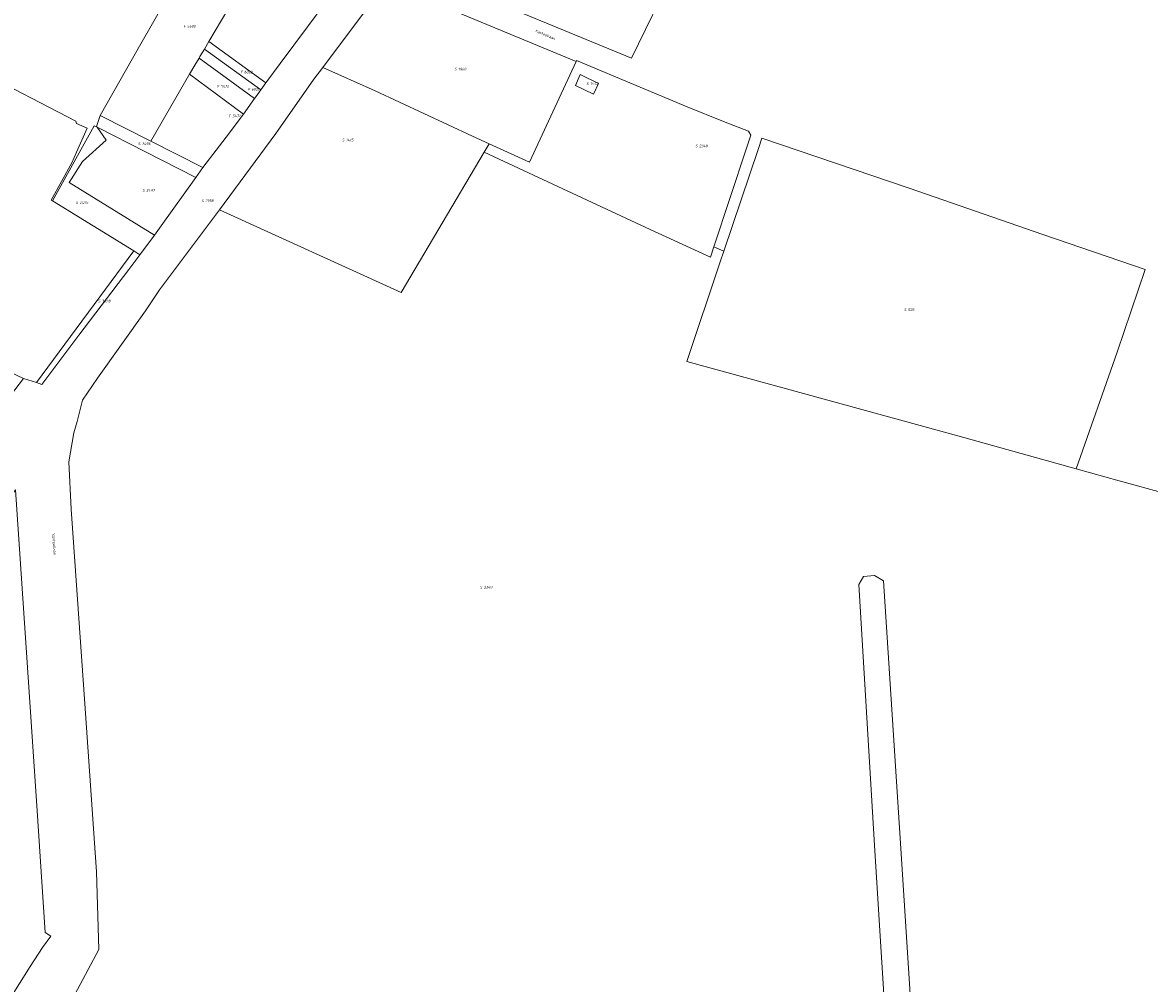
# Model space of a CAD drawing. Header units: metres. Extents: x 200548 to 205192, y 394703 to 399160.
# Tile 26 of 38: x 203782 to 204157, y 396167 to 396488. Entities that reach past the tile are written whole.
import ezdxf
from ezdxf.enums import TextEntityAlignment as Align
from ezdxf.lldxf.tags import DXFTag

# ---------------------------------------------------------------- set-up
doc = ezdxf.new("R2010")
doc.units = ezdxf.units.M
doc.layers.get('0').update_dxf_attribs({"lineweight": 25})
for name, color, linetype, lineweight in [('B-WE-KG-GRENS_PERCEEL-G', 150, 'KG-PERCEEL', 18), ('B-WE-KG-GRENS_PERCEEL-S', 150, 'Continuous', 25), ('B-WE-OG-BEBOUWING_STRAATNAAM-T18', 10, 'Continuous', 18)]:
    doc.layers.add(name, color=color, linetype=linetype, lineweight=lineweight)
doc.styles.add('NLCS-ISO', font='NLCS-ISO.ttf')
doc.styles.add('NLCS-ISO-M500-T18', font='NLCS-ISO.ttf', dxfattribs={"height": 0.9})
doc.styles.get("Standard").update_dxf_attribs({"font": 'NLCS-ISO.ttf'})
tags = doc.linetypes.add('KG-PERCEEL', pattern='A,5.5,-2,["P",Standard,S=1.8,R=0,X=-0.5,Y=-0.9],-2,5.5,-2,[5,NLCS.shx,S=0.75,R=0,X=0,Y=0],-2', length=19).pattern_tags.tags
tags[6] = DXFTag(74, 10)

# ---------------------------------------------------------------- blocks, each defined once
blk = doc.blocks.new('SKG-PERCEELNUMMER-SO')
at = {"style": 'NLCS-ISO', "oblique": 10, "flags": 1}
for tag, p in [('GEMEENTECODE', (0, 2.55)), ('PERCEELGROOTTE', (0, -2.45))]:
    blk.add_attdef(tag, text='', height=1.8, dxfattribs=at).set_placement(p, align=Align.MIDDLE_CENTER)
at = {"style": 'NLCS-ISO', "oblique": 10}
blk.add_attdef('SECTIE', text='', height=1.8, dxfattribs=at).set_placement((-0.5, 0), align=Align.MIDDLE_RIGHT)
blk.add_attdef('PERCEELNUMMER', text='', height=1.8, dxfattribs=at).set_placement((0.5, 0), align=Align.MIDDLE_LEFT)

msp = doc.modelspace()

# ---------------------------------------------------------------- linework, layer by layer
at = {"layer": 'B-WE-KG-GRENS_PERCEEL-G', "flags": 128}
for points in [[(203843.696, 396481.381), (203849.955, 396491.99), (203849.561, 396492.224), (203859.919, 396507.759), (203859.532, 396508.16), (203863.647, 396515.066)], [(203907.938, 396508.185), (203939.256, 396494.527), (203984.661, 396475.749), (203998.824, 396504.868)], [(203862.725, 396467.524), (203867.503, 396474.025), (203886.048, 396499.088), (203887.898, 396501.931)], [(203881.72, 396472.659), (203901.879, 396499.81), (203902.93, 396501.261)], [(203902.93, 396501.261), (203923.524, 396492.421), (203966.155, 396474.7)], [(203807.397, 396456.727), (203820.117, 396479.049), (203831.469, 396498.945)], [(203791.451, 396428.217), (203791.032, 396428.476), (203798.003, 396440.93), (203799.484, 396444.456), (203803.032, 396452.396), (203799.544, 396454.052), (203799.236, 396454.745), (203766.611, 396471.639), (203745.71, 396482.635), (203745.238, 396482.315), (203745.083, 396482.395), (203736.677, 396466.568), (203727.815, 396450.227), (203725.331, 396451.49), (203721.698, 396444.345), (203710.783, 396450.029), (203696.014, 396458.301), (203671.789, 396468.864), (203670.912, 396467.168), (203663.318, 396471.095)], [(203842.192, 396478.841), (203843.696, 396481.381)], [(203843.696, 396481.381), (203862.725, 396467.524)], [(203840.38, 396475.78), (203840.708, 396476.334), (203842.192, 396478.841)], [(203861.043, 396465.238), (203842.192, 396478.841)], [(203837.219, 396470.436), (203839.024, 396473.494), (203840.38, 396475.78)], [(203840.38, 396475.78), (203858.91, 396462.34)], [(203966.155, 396474.7), (203950.629, 396441.093)], [(204024.487, 396450.11), (204023.723, 396451.464), (204015.32, 396454.623), (204003.259, 396459.513), (203987.559, 396466.081), (203966.294, 396474.994), (203966.155, 396474.7)], [(203824.333, 396448.127), (203837.219, 396470.436)], [(203837.219, 396470.436), (203855.238, 396457.171)], [(203847.204, 396425.251), (203865.985, 396450.623), (203878.66, 396468.746), (203881.72, 396472.659)], [(203881.72, 396472.659), (203899.135, 396464.869), (203931.585, 396449.793), (203937.209, 396447.272)], [(203858.91, 396462.34), (203859.324, 396462.903), (203861.043, 396465.238)], [(203861.043, 396465.238), (203862.725, 396467.524)], [(203855.238, 396457.171), (203858.91, 396462.34)], [(203806.369, 396452.763), (203806.205, 396453.003), (203807.397, 396456.727)], [(203807.397, 396456.727), (203824.333, 396448.127)], [(203841.699, 396439.292), (203849.392, 396449.416), (203855.238, 396457.171)], [(203781.861, 396368.937), (203736.118, 396390.472), (203668.878, 396422.178), (203629.109, 396447.532), (203630.613, 396451.555)], [(203805.443, 396453.233), (203791.451, 396428.217)], [(203805.443, 396453.233), (203806.369, 396452.763)], [(203806.369, 396452.763), (203822.522, 396444.56)], [(203809.355, 396448.389), (203806.369, 396452.763)], [(203825.489, 396416.76), (203797.063, 396434.305), (203801.468, 396441.351), (203809.355, 396448.389)], [(203824.333, 396448.127), (203841.699, 396439.292)], [(203935.538, 396444.448), (203937.209, 396447.272)], [(203937.209, 396447.272), (203950.629, 396441.093)], [(204023.039, 396445.746), (204024.487, 396450.11)], [(204026.986, 396445.617), (204028.18, 396449.156), (204077.23, 396432.45), (204121.871, 396416.971), (204156.036, 396405.304), (204146.661, 396377.714), (204132.976, 396338.775)], [(203822.522, 396444.56), (203839.344, 396436.002)], [(203847.204, 396425.251), (203907.842, 396397.624), (203935.538, 396444.448)], [(204010.962, 396409.37), (203990.904, 396418.698), (203951.969, 396436.806), (203935.538, 396444.448)], [(204023.039, 396445.746), (204012.137, 396412.91)], [(204015.451, 396411.401), (204026.986, 396445.617)], [(203839.344, 396436.002), (203841.699, 396439.292)], [(203825.489, 396416.76), (203827.8, 396419.875), (203839.344, 396436.002)], [(203791.451, 396428.217), (203818.6, 396411.477)], [(203790.847, 396148.167), (203806.918, 396178.425), (203806.173, 396204.312), (203802.373, 396258.886), (203797.733, 396325.297), (203796.977, 396341.141), (203798.578, 396350.851), (203799.691, 396354.597), (203801.544, 396361.706), (203806.463, 396369.035), (203822.551, 396391.502), (203827.249, 396398.517), (203847.204, 396425.251)], [(203820.65, 396410.213), (203825.489, 396416.76)], [(204012.137, 396412.91), (204010.962, 396409.37)], [(204012.137, 396412.91), (204015.451, 396411.401)], [(203786.175, 396367.55), (203818.6, 396411.477)], [(203786.175, 396367.55), (203787.959, 396366.977), (203800.332, 396383.426), (203817.004, 396405.281), (203820.65, 396410.213)], [(203818.6, 396411.477), (203820.65, 396410.213)], [(204014.255, 396407.838), (204015.451, 396411.401)], [(204132.976, 396338.775), (204093.558, 396349.784), (204003.086, 396374.561), (204014.255, 396407.838)], [(203768.739, 396351.921), (203781.861, 396368.937)], [(203781.861, 396368.937), (203786.175, 396367.55)], [(204132.976, 396338.775), (204147.323, 396334.768), (204162.732, 396330.533)], [(203675.498, 396001.014), (203691.715, 396025.218), (203701.815, 396040.885), (203719.58, 396070.153), (203740.771, 396104.915), (203750.709, 396120.959), (203769.12, 396149.212), (203784.026, 396172.755), (203788.161, 396179.079), (203790.945, 396182.872), (203789.032, 396184.083), (203786.391, 396224.665), (203782.403, 396284.082), (203779.113, 396331.778), (203750.654, 396293.283), (203711.482, 396240.021), (203694.679, 396252.265), (203707.701, 396268.496)], [(204071.655, 396092.646), (204072.868, 396099.59), (204065.855, 396211.351), (204060.486, 396300.186), (204062.085, 396302.923), (204065.733, 396303.179), (204068.727, 396301.487), (204074.516, 396212.157), (204081.713, 396099.284), (204081.701, 396099.233)]]:
    msp.add_lwpolyline(points, dxfattribs=at)
msp.add_lwpolyline([(203973.627, 396467.376), (203972.016, 396463.811), (203965.954, 396466.736), (203967.567, 396470.371)], close=True, dxfattribs=at)

# ---------------------------------------------------------------- block references
at = {"layer": 'B-WE-KG-GRENS_PERCEEL-S', "xscale": 0.5, "yscale": 0.5, "zscale": 0.5}
for p, values in [((203836.19, 396486.454), {'PERCEELNUMMER': '5500', 'SECTIE': 'F'}), ((203855.192, 396471.173), {'PERCEELNUMMER': '6020', 'SECTIE': 'F'}), ((203926.611, 396472.152), {'PERCEELNUMMER': '1960', 'SECTIE': 'S'}), ((203847.336, 396466.369), {'PERCEELNUMMER': '5626', 'SECTIE': 'F'}), ((203857.626, 396465.397), {'PERCEELNUMMER': '6021', 'SECTIE': 'F'}), ((203970.616, 396467.296), {'PERCEELNUMMER': '1442', 'SECTIE': 'S'}), ((203851.244, 396456.56), {'PERCEELNUMMER': '5471', 'SECTIE': 'F'}), ((203821.083, 396447.254), {'PERCEELNUMMER': '2496', 'SECTIE': 'S'}), ((203889.154, 396448.486), {'PERCEELNUMMER': '1415', 'SECTIE': 'S'}), ((204006.971, 396446.526), {'PERCEELNUMMER': '2348', 'SECTIE': 'S'}), ((203822.536, 396431.714), {'PERCEELNUMMER': '2497', 'SECTIE': 'S'}), ((203800.297, 396427.641), {'PERCEELNUMMER': '2495', 'SECTIE': 'S'}), ((203842.262, 396428.234), {'PERCEELNUMMER': '2198', 'SECTIE': 'S'}), ((203807.755, 396394.757), {'PERCEELNUMMER': '3028', 'SECTIE': 'S'}), ((204076.607, 396391.906), {'PERCEELNUMMER': '525', 'SECTIE': 'S'}), ((203935.119, 396299.305), {'PERCEELNUMMER': '2349', 'SECTIE': 'S'})]:
    msp.add_blockref('SKG-PERCEELNUMMER-SO', p, dxfattribs=at).add_auto_attribs(values)

# ---------------------------------------------------------------- texts
at = {"layer": 'B-WE-OG-BEBOUWING_STRAATNAAM-T18', "style": 'NLCS-ISO-M500-T18'}
for rotation, p in [(336.8, (203955.946, 396483.619)), (273.8, (203792.072, 396313.674))]:
    msp.add_text('Kasteellaan', height=0.9, rotation=rotation, dxfattribs=at).set_placement(p, align=Align.MIDDLE)

doc.saveas('drawing.dxf')
